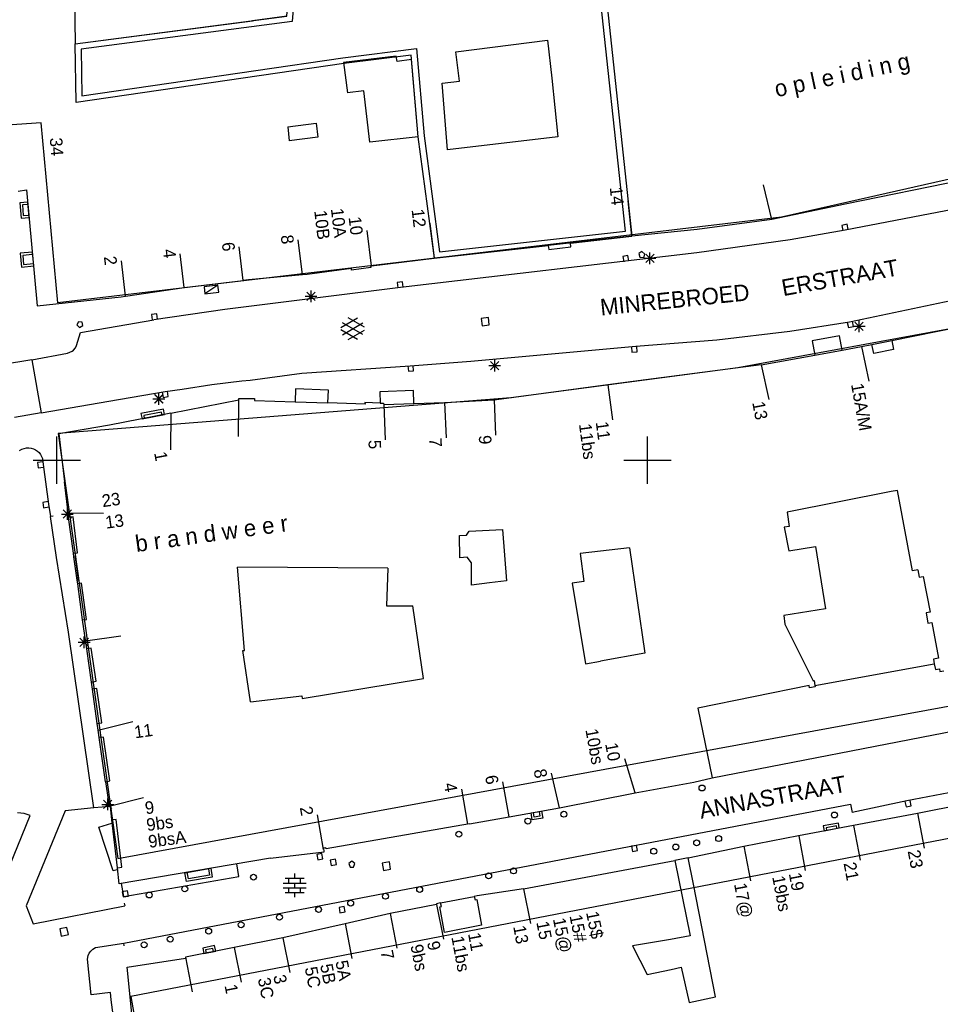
# Model space of a CAD drawing. Header units: millimetres. Extents: x 135944 to 142000, y 454200 to 456692.
# Tile 37 of 185: x 136697 to 136775, y 456004 to 456087. Entities that reach past the tile are written whole.
import ezdxf
from ezdxf.enums import TextEntityAlignment as Align

# ---------------------------------------------------------------- set-up
doc = ezdxf.new("R2010")
doc.units = ezdxf.units.MM
doc.layers.add('TotaalGBKN2013_Bistad', color=251, linetype='Continuous')
doc.layers.add('TotaalGBKN2013X$0$Contouren', color=251, linetype='Continuous')
doc.layers.add('TotaalGBKN2013X$0$PSVPORTS', color=251, linetype='Continuous', plot=False)
doc.styles.add('TotaalGBKN2013X$0$GBKN binnenstad 2009$0$Standard', font='txt')

msp = doc.modelspace()

# ---------------------------------------------------------------- linework, layer by layer
at = {"layer": 'TotaalGBKN2013_Bistad'}
for p, q in [((136701.315, 456100), (136701.553, 456085.247)), ((136719.464, 456087.596), (136716.56, 456087.215)), ((136719.464, 456087.596), (136716.56, 456087.215)), ((136701.553, 456085.247), (136716.56, 456087.215)), ((136701.553, 456085.247), (136716.56, 456087.215)), ((136733.783, 456084.588), (136741.542, 456085.566)), ((136741.542, 456085.566), (136741.895, 456082.345)), ((136728.717, 456084.2), (136724.279, 456083.665)), ((136728.797, 456083.768), (136728.717, 456084.2)), ((136734.073, 456082.105), (136733.783, 456084.588)), ((136724.279, 456083.665), (136724.609, 456081.104)), ((136730.013, 456083.922), (136728.797, 456083.768)), ((136730.596, 456077.391), (136730.013, 456083.922)), ((136732.618, 456081.935), (136734.073, 456082.105)), ((136733.059, 456076.282), (136732.618, 456081.935)), ((136741.895, 456082.345), (136742.402, 456077.371)), ((136725.983, 456081.27), (136724.609, 456081.104)), ((136726.507, 456076.918), (136725.983, 456081.27)), ((136719.559, 456078.241), (136721.94, 456078.542)), ((136721.94, 456078.542), (136722.105, 456077.354)), ((136719.559, 456078.241), (136719.68, 456077.046)), ((136722.105, 456077.354), (136719.68, 456077.046)), ((136730.596, 456077.391), (136726.507, 456076.918)), ((136742.402, 456077.371), (136733.059, 456076.282)), ((136760.509, 456070.398), (136759.799, 456073.313)), ((136777.813, 456073.957), (136766.715, 456071.689)), ((136696.739, 456072.794), (136697.447, 456072.883)), ((136697.447, 456072.883), (136698.356, 456063.072)), ((136697.561, 456071.662), (136697.096, 456071.624)), ((136697.096, 456071.624), (136697.171, 456070.718)), ((136748.676, 456068.968), (136748.353, 456071.951)), ((136766.715, 456071.689), (136760.509, 456070.398)), ((136697.171, 456070.718), (136697.636, 456070.756)), ((136775.96, 456071.265), (136766.727, 456069.484)), ((136731.953, 456067.109), (136731.597, 456070.088)), ((136760.509, 456070.398), (136754.185, 456069.542)), ((136766.874, 456069.977), (136766.434, 456069.88)), ((136766.97, 456069.537), (136766.874, 456069.977)), ((136726.621, 456066.468), (136726.265, 456069.447)), ((136754.185, 456069.542), (136748.676, 456068.968)), ((136766.727, 456069.484), (136762.051, 456068.668)), ((136766.434, 456069.88), (136766.531, 456069.441)), ((136720.789, 456065.686), (136720.433, 456068.665)), ((136743.472, 456068.39), (136748.676, 456068.968)), ((136743.505, 456068.066), (136743.472, 456068.39)), ((136762.051, 456068.668), (136754.164, 456067.561)), ((136697.96, 456067.423), (136697.126, 456067.346)), ((136710.793, 456064.641), (136710.455, 456067.471)), ((136715.784, 456065.223), (136715.444, 456068.068)), ((136754.164, 456067.561), (136729.093, 456064.635)), ((136731.94, 456067.104), (136741.586, 456068.179)), ((136741.586, 456068.179), (136741.644, 456067.832)), ((136741.644, 456067.832), (136743.505, 456068.066)), ((136749.518, 456067.665), (136749.258, 456067.496)), ((136749.258, 456067.496), (136749.339, 456067.198)), ((136749.778, 456067.455), (136749.518, 456067.665)), ((136749.674, 456067.181), (136749.778, 456067.455)), ((136749.837, 456066.748), (136750.545, 456067.456)), ((136750.545, 456066.748), (136749.837, 456067.456)), ((136750.191, 456066.602), (136750.191, 456067.602)), ((136697.126, 456067.346), (136697.197, 456066.581)), ((136697.197, 456066.581), (136698.031, 456066.658)), ((136705.822, 456063.895), (136705.466, 456066.874)), ((136726.621, 456066.468), (136731.94, 456067.104)), ((136748.338, 456067.332), (136747.896, 456067.251)), ((136747.896, 456067.251), (136747.977, 456066.808)), ((136748.419, 456066.89), (136748.338, 456067.332)), ((136749.339, 456067.198), (136749.674, 456067.181)), ((136749.691, 456067.102), (136750.691, 456067.102)), ((136724.937, 456066.24), (136721.185, 456065.722)), ((136724.952, 456066.095), (136724.937, 456066.24)), ((136726.569, 456066.314), (136724.952, 456066.095)), ((136726.621, 456066.468), (136726.549, 456066.459)), ((136726.549, 456066.459), (136726.569, 456066.314)), ((136710.793, 456064.641), (136715.784, 456065.223)), ((136716.224, 456065.274), (136715.784, 456065.223)), ((136720.789, 456065.686), (136716.224, 456065.274)), ((136721.185, 456065.722), (136720.789, 456065.686)), ((136729.258, 456065.111), (136728.811, 456065.054)), ((136728.811, 456065.054), (136728.869, 456064.607)), ((136729.315, 456064.665), (136729.258, 456065.111)), ((136705.822, 456063.893), (136710.793, 456064.641)), ((136713.64, 456064.83), (136712.467, 456064.696)), ((136712.467, 456064.696), (136712.536, 456064.092)), ((136713.64, 456064.83), (136712.536, 456064.092)), ((136712.536, 456064.092), (136713.709, 456064.226)), ((136713.709, 456064.226), (136713.64, 456064.83)), ((136729.093, 456064.635), (136714.23, 456062.752)), ((136721.167, 456063.528), (136721.875, 456064.236)), ((136721.875, 456063.528), (136721.167, 456064.236)), ((136721.521, 456063.382), (136721.521, 456064.382)), ((136698.356, 456063.072), (136705.444, 456063.836)), ((136705.444, 456063.836), (136705.822, 456063.893)), ((136721.021, 456063.882), (136722.021, 456063.882)), ((136767.093, 456061.714), (136775.667, 456063.522)), ((136714.23, 456062.752), (136708.211, 456061.901)), ((136701.83, 456061.733), (136701.694, 456061.455)), ((136702.161, 456061.686), (136701.83, 456061.733)), ((136702.011, 456060.821), (136708.211, 456061.901)), ((136702.211, 456061.397), (136702.161, 456061.686)), ((136708.467, 456062.401), (136708.02, 456062.344)), ((136708.02, 456062.344), (136708.078, 456061.897)), ((136708.524, 456061.955), (136708.467, 456062.401)), ((136724.036, 456061.245), (136725.438, 456062.054)), ((136724.173, 456060.632), (136725.906, 456061.631)), ((136725.906, 456060.643), (136724.174, 456061.645)), ((136726.036, 456061.262), (136724.65, 456062.063)), ((136736.525, 456062.076), (136735.91, 456061.997)), ((136735.91, 456061.997), (136735.989, 456061.382)), ((136736.604, 456061.461), (136736.525, 456062.076)), ((136762.043, 456060.917), (136767.093, 456061.714)), ((136766.891, 456061.67), (136766.987, 456061.23)), ((136767.427, 456061.327), (136767.33, 456061.766)), ((136767.547, 456060.988), (136768.255, 456061.696)), ((136768.255, 456060.988), (136767.547, 456061.696)), ((136767.901, 456060.842), (136767.901, 456061.842)), ((136701.681, 456059.721), (136702.011, 456060.821)), ((136701.694, 456061.455), (136701.916, 456061.24)), ((136701.916, 456061.24), (136702.211, 456061.397)), ((136725.437, 456060.222), (136724.036, 456061.031)), ((136724.65, 456060.213), (136726.036, 456061.013)), ((136735.989, 456061.382), (136736.604, 456061.461)), ((136755.87, 456060.202), (136762.043, 456060.917)), ((136766.987, 456061.23), (136767.427, 456061.327)), ((136767.401, 456061.342), (136768.401, 456061.342)), ((136770.658, 456060.136), (136776.519, 456061.312)), ((136748.997, 456059.647), (136755.87, 456060.202)), ((136766.231, 456060.548), (136763.932, 456060.116)), ((136763.932, 456060.116), (136764.164, 456058.909)), ((136766.467, 456059.328), (136766.231, 456060.548)), ((136768.978, 456059.799), (136770.658, 456060.136)), ((136770.658, 456060.136), (136770.811, 456059.371)), ((136697.89, 456058.511), (136700.901, 456059.081)), ((136700.901, 456059.081), (136701.108, 456059.143)), ((136701.108, 456059.143), (136701.301, 456059.241)), ((136701.301, 456059.241), (136701.43, 456059.33)), ((136701.43, 456059.33), (136701.586, 456059.506)), ((136701.586, 456059.506), (136701.681, 456059.721)), ((136735.039, 456058.384), (136748.997, 456059.647)), ((136748.636, 456059.601), (136748.677, 456059.153)), ((136748.677, 456059.153), (136749.125, 456059.194)), ((136749.125, 456059.194), (136749.084, 456059.643)), ((136764.164, 456058.909), (136766.467, 456059.328)), ((136766.467, 456059.328), (136768.095, 456059.633)), ((136768.095, 456059.633), (136768.978, 456059.799)), ((136768.097, 456059.624), (136768.73, 456056.692)), ((136769.131, 456059.034), (136768.978, 456059.799)), ((136770.811, 456059.371), (136769.131, 456059.034)), ((136697.89, 456058.511), (136695.331, 456058.071)), ((136697.89, 456058.511), (136698.677, 456054.008)), ((136729.912, 456058.008), (136735.039, 456058.384)), ((136736.707, 456057.668), (136737.415, 456058.376)), ((136737.415, 456057.668), (136736.707, 456058.376)), ((136737.061, 456057.522), (136737.061, 456058.522)), ((136759.619, 456058.082), (136764.164, 456058.909)), ((136720.751, 456057.37), (136729.912, 456058.008)), ((136729.714, 456057.988), (136729.755, 456057.54)), ((136729.755, 456057.54), (136730.203, 456057.581)), ((136730.203, 456057.581), (136730.162, 456058.03)), ((136736.561, 456058.022), (136737.561, 456058.022)), ((136759.619, 456058.082), (136749.86, 456056.82)), ((136759.619, 456058.082), (136760.252, 456055.15)), ((136713.124, 456056.407), (136715.66, 456056.715)), ((136715.66, 456056.715), (136716.368, 456056.787)), ((136716.368, 456056.787), (136720.751, 456057.37)), ((136749.86, 456056.82), (136746.63, 456056.388)), ((136704.411, 456055.011), (136709.166, 456055.83)), ((136708.919, 456055.771), (136708.998, 456055.328)), ((136709.166, 456055.83), (136710.599, 456056.02)), ((136709.441, 456055.406), (136709.362, 456055.85)), ((136710.599, 456056.02), (136713.124, 456056.407)), ((136720.207, 456056.053), (136720.175, 456054.953)), ((136722.991, 456055.941), (136720.207, 456056.053)), ((136722.947, 456054.86), (136722.991, 456055.941)), ((136730.185, 456055.911), (136727.336, 456055.803)), ((136727.336, 456055.803), (136727.367, 456054.847)), ((136730.216, 456054.8), (136730.185, 456055.911)), ((136746.63, 456056.388), (136737.204, 456055.129)), ((136746.629, 456056.395), (136747.023, 456053.421)), ((136698.677, 456054.008), (136704.411, 456055.011)), ((136708.131, 456055.202), (136709.131, 456055.202)), ((136708.141, 456055.202), (136709.141, 456055.202)), ((136708.277, 456054.848), (136708.985, 456055.556)), ((136708.985, 456054.848), (136708.277, 456055.556)), ((136708.287, 456054.848), (136708.995, 456055.556)), ((136708.995, 456054.848), (136708.287, 456055.556)), ((136708.631, 456054.702), (136708.631, 456055.702)), ((136708.641, 456054.702), (136708.641, 456055.702)), ((136708.998, 456055.328), (136709.441, 456055.406)), ((136709.656, 456053.978), (136715.416, 456055.107)), ((136715.372, 456055.098), (136715.352, 456052.01)), ((136715.416, 456055.107), (136715.42, 456055.234)), ((136715.42, 456055.234), (136716.727, 456055.216)), ((136716.727, 456055.216), (136716.747, 456055.067)), ((136716.747, 456055.067), (136720.175, 456054.953)), ((136720.175, 456054.953), (136722.947, 456054.86)), ((136732.81, 456054.89), (136737.009, 456055.118)), ((136737.204, 456055.129), (136737.009, 456055.118)), ((136737.009, 456055.118), (136737.14, 456052.121)), ((136708.87, 456054.084), (136707.362, 456053.79)), ((136708.919, 456053.829), (136708.87, 456054.084)), ((136726.09, 456054.755), (136722.947, 456054.86)), ((136727.367, 456054.847), (136726.08, 456054.895)), ((136726.08, 456054.895), (136726.09, 456054.755)), ((136727.367, 456054.847), (136727.664, 456054.836)), ((136727.664, 456054.836), (136727.672, 456054.718)), ((136727.672, 456054.718), (136730.216, 456054.8)), ((136727.672, 456054.718), (136727.803, 456051.721)), ((136730.216, 456054.8), (136732.81, 456054.89)), ((136732.81, 456054.89), (136732.941, 456051.893)), ((136698.677, 456054.008), (136696.411, 456053.611)), ((136709.656, 456053.978), (136704.476, 456052.963)), ((136707.362, 456053.79), (136707.411, 456053.535)), ((136709.657, 456053.973), (136709.637, 456050.885)), ((136704.476, 456052.963), (136700.165, 456052.231)), ((136700, 456050), (136700, 456052)), ((136700.165, 456052.231), (136700.647, 456048.183)), ((136750, 456050), (136750, 456052)), ((136696.851, 456050.841), (136697.037, 456050.93)), ((136697.037, 456050.93), (136697.232, 456051)), ((136697.232, 456051), (136697.434, 456051.043)), ((136697.434, 456051.043), (136697.641, 456051.051)), ((136697.641, 456051.051), (136697.839, 456051.027)), ((136697.839, 456051.027), (136698.032, 456050.974)), ((136698.032, 456050.974), (136698.214, 456050.892)), ((136698.214, 456050.892), (136698.381, 456050.781)), ((136698.381, 456050.781), (136698.518, 456050.648)), ((136698, 456050), (136700, 456050)), ((136698.518, 456050.648), (136698.625, 456050.489)), ((136698.625, 456050.489), (136698.801, 456050.151)), ((136698.801, 456050.151), (136698.851, 456049.641)), ((136700, 456050), (136702, 456050)), ((136700, 456048), (136700, 456050)), ((136748, 456050), (136750, 456050)), ((136750, 456050), (136752, 456050)), ((136750, 456048), (136750, 456050)), ((136698.829, 456049.861), (136698.382, 456049.81)), ((136698.382, 456049.81), (136698.434, 456049.363)), ((136698.434, 456049.363), (136698.881, 456049.414)), ((136698.851, 456049.641), (136699.301, 456046.271)), ((136700.96, 456045.552), (136700.647, 456048.183)), ((136771.145, 456047.453), (136770.614, 456047.347)), ((136772.424, 456040.653), (136771.145, 456047.453)), ((136770.614, 456047.347), (136761.803, 456045.593)), ((136699.272, 456046.496), (136698.827, 456046.432)), ((136698.827, 456046.432), (136698.891, 456045.987)), ((136698.891, 456045.987), (136699.336, 456046.051)), ((136699.301, 456046.271), (136699.461, 456045.231)), ((136700.546, 456045.096), (136701.254, 456045.804)), ((136701.254, 456045.096), (136700.546, 456045.804)), ((136700.9, 456044.95), (136700.9, 456045.95)), ((136699.708, 456045.269), (136699.461, 456045.231)), ((136699.991, 456041.761), (136699.461, 456045.231)), ((136700.4, 456045.45), (136701.4, 456045.45)), ((136700.955, 456045.552), (136703.955, 456045.531)), ((136701.007, 456045.161), (136700.96, 456045.552)), ((136701.396, 456045.198), (136701.007, 456045.161)), ((136701.41, 456042.134), (136701.007, 456045.161)), ((136701.754, 456042.159), (136701.396, 456045.198)), ((136761.803, 456045.593), (136761.99, 456044.407)), ((136734.896, 456044.006), (136737.715, 456044.136)), ((136737.715, 456044.136), (136738.069, 456039.79)), ((136761.99, 456044.407), (136761.555, 456044.338)), ((136761.555, 456044.338), (136761.938, 456042.34)), ((136734.085, 456043.636), (136734.675, 456043.672)), ((136734.117, 456041.736), (136734.085, 456043.636)), ((136734.675, 456043.672), (136734.896, 456044.006)), ((136748.48, 456042.574), (136744.28, 456042.118)), ((136748.48, 456042.574), (136749.759, 456033.66)), ((136761.938, 456042.34), (136764.219, 456042.7)), ((136764.219, 456042.7), (136765.052, 456037.425)), ((136700.989, 456035.437), (136699.991, 456041.761)), ((136701.41, 456042.134), (136701.754, 456042.159)), ((136701.454, 456041.813), (136701.41, 456042.134)), ((136701.584, 456041.811), (136701.454, 456041.813)), ((136701.728, 456039.84), (136701.454, 456041.813)), ((136701.843, 456039.874), (136701.584, 456041.811)), ((136734.739, 456041.784), (136734.117, 456041.736)), ((136735.086, 456041.313), (136734.739, 456041.784)), ((136744.28, 456042.118), (136744.602, 456039.741)), ((136715.894, 456033.909), (136715.282, 456040.946)), ((136728.031, 456040.856), (136715.282, 456040.946)), ((136728.031, 456040.856), (136727.907, 456037.672)), ((136735.093, 456039.432), (136735.086, 456041.313)), ((136772.867, 456040.737), (136772.424, 456040.653)), ((136772.867, 456040.737), (136772.987, 456040.099)), ((136772.987, 456040.099), (136773.331, 456040.164)), ((136773.331, 456040.164), (136773.899, 456037.137)), ((136701.728, 456039.84), (136701.843, 456039.874)), ((136701.771, 456039.529), (136701.728, 456039.84)), ((136702.082, 456039.595), (136701.771, 456039.529)), ((136702.192, 456036.497), (136701.771, 456039.529)), ((136702.512, 456036.53), (136702.082, 456039.595)), ((136736.634, 456039.617), (136735.093, 456039.432)), ((136738.069, 456039.79), (136736.634, 456039.617)), ((136744.602, 456039.741), (136743.619, 456039.598)), ((136743.619, 456039.598), (136744.733, 456032.757)), ((136727.907, 456037.672), (136728.871, 456037.688)), ((136728.871, 456037.688), (136730.128, 456037.682)), ((136731.034, 456031.536), (136730.128, 456037.682)), ((136765.052, 456037.425), (136761.515, 456036.866)), ((136761.515, 456036.866), (136761.613, 456036.121)), ((136773.899, 456037.137), (136773.559, 456037.073)), ((136773.559, 456037.073), (136773.721, 456036.209)), ((136702.192, 456036.497), (136702.512, 456036.53)), ((136702.534, 456034.036), (136702.192, 456036.497)), ((136761.613, 456036.121), (136764.007, 456031.337)), ((136773.721, 456036.209), (136774.062, 456036.273)), ((136774.062, 456036.273), (136774.63, 456033.246)), ((136703.146, 456020.561), (136700.989, 456035.437)), ((136701.966, 456034.236), (136702.674, 456034.944)), ((136702.674, 456034.236), (136701.966, 456034.944)), ((136702.32, 456034.09), (136702.32, 456035.09)), ((136702.438, 456034.721), (136705.409, 456035.133)), ((136701.82, 456034.59), (136702.82, 456034.59)), ((136702.917, 456034.084), (136702.534, 456034.036)), ((136703.347, 456031.312), (136702.917, 456034.084)), ((136702.935, 456031.216), (136702.534, 456034.036)), ((136715.749, 456033.904), (136715.894, 456033.909)), ((136716.388, 456029.544), (136715.749, 456033.904)), ((136749.759, 456033.66), (136746, 456032.985)), ((136774.63, 456033.246), (136774.187, 456033.163)), ((136744.733, 456032.757), (136746, 456032.985)), ((136764.156, 456030.927), (136774.261, 456032.771)), ((136774.187, 456033.163), (136774.261, 456032.771)), ((136774.261, 456032.771), (136774.353, 456032.279)), ((136774.353, 456032.279), (136774.688, 456032.342)), ((136774.688, 456032.342), (136774.732, 456032.107)), ((136774.732, 456032.107), (136775.077, 456032.172)), ((136702.935, 456031.216), (136703.347, 456031.312)), ((136703.021, 456030.614), (136702.935, 456031.216)), ((136720.76, 456029.825), (136731.034, 456031.536)), ((136763.669, 456030.939), (136754.262, 456029.021)), ((136763.703, 456030.731), (136763.669, 456030.939)), ((136764.176, 456030.808), (136763.703, 456030.731)), ((136764.007, 456031.337), (136764.087, 456031.35)), ((136764.087, 456031.35), (136764.156, 456030.927)), ((136764.156, 456030.927), (136764.176, 456030.808)), ((136703.392, 456030.673), (136703.021, 456030.614)), ((136703.432, 456027.718), (136703.021, 456030.614)), ((136703.802, 456027.772), (136703.392, 456030.673)), ((136716.388, 456029.544), (136720.729, 456030.061)), ((136720.729, 456030.061), (136720.76, 456029.825)), ((136754.262, 456029.021), (136755.452, 456023.105)), ((136703.432, 456027.718), (136703.802, 456027.772)), ((136703.512, 456027.156), (136703.432, 456027.718)), ((136703.518, 456027.157), (136706.432, 456027.872)), ((136703.599, 456026.542), (136703.512, 456027.156)), ((136755.452, 456023.105), (136776.093, 456027.109)), ((136703.947, 456026.567), (136703.599, 456026.542)), ((136704.135, 456022.773), (136703.599, 456026.542)), ((136704.492, 456022.848), (136703.947, 456026.567)), ((136748.941, 456021.855), (136748.082, 456024.73)), ((136742.533, 456020.583), (136741.854, 456023.506)), ((136782.793, 456023.242), (136771.935, 456021.164)), ((136704.135, 456022.773), (136704.492, 456022.848)), ((136704.135, 456022.773), (136704.426, 456020.727)), ((136738.28, 456019.824), (136737.742, 456022.786)), ((136748.941, 456021.855), (136753.909, 456022.761)), ((136753.909, 456022.761), (136755.452, 456023.105)), ((136734.789, 456019.201), (136734.271, 456022.155)), ((136742.533, 456020.583), (136748.941, 456021.855)), ((136703.82, 456020.87), (136704.82, 456020.87)), ((136703.966, 456020.516), (136704.674, 456021.224)), ((136704.674, 456020.516), (136703.966, 456021.224)), ((136704.32, 456020.37), (136704.32, 456021.37)), ((136704.426, 456020.727), (136707.34, 456021.442)), ((136704.426, 456020.727), (136704.536, 456020.745)), ((136704.542, 456020.7), (136704.536, 456020.745)), ((136705.671, 456009.131), (136767.173, 456020.887)), ((136767.173, 456020.887), (136767.312, 456020.17)), ((136771.935, 456021.164), (136767.312, 456020.17)), ((136771.779, 456021.108), (136771.868, 456020.666)), ((136771.868, 456020.666), (136772.309, 456020.755)), ((136772.309, 456020.755), (136772.22, 456021.197)), ((136772.844, 456020.121), (136777.871, 456021.132)), ((136694.38, 456011.69), (136697.76, 456019.93)), ((136697.24, 456020.09), (136696.68, 456020.14)), ((136697.76, 456019.93), (136697.24, 456020.09)), ((136700.72, 456020.32), (136697.4, 456012.27)), ((136703.146, 456020.561), (136700.72, 456020.32)), ((136704.542, 456020.7), (136703.146, 456020.561)), ((136704.67, 456019.556), (136704.542, 456020.7)), ((136722.575, 456017.035), (136722.059, 456019.99)), ((136738.28, 456019.824), (136742.533, 456020.583)), ((136740.401, 456019.784), (136740.333, 456020.189)), ((136740.823, 456020.272), (136740.891, 456019.867)), ((136767.416, 456019.099), (136772.844, 456020.121)), ((136772.844, 456020.121), (136773.405, 456017.174)), ((136703.57, 456018.93), (136704.67, 456019.28)), ((136705.036, 456019.589), (136704.67, 456019.556)), ((136705.127, 456015.494), (136704.67, 456019.556)), ((136705.51, 456015.552), (136705.036, 456019.589)), ((136734.939, 456019.227), (136722.794, 456017.11)), ((136734.939, 456019.227), (136738.28, 456019.824)), ((136740.891, 456019.867), (136740.401, 456019.784)), ((136762.781, 456018.227), (136767.416, 456019.099)), ((136767.417, 456019.092), (136767.978, 456016.145)), ((136704.76, 456015.24), (136703.57, 456018.93)), ((136765.986, 456019.054), (136765.1, 456018.888)), ((136765.1, 456018.888), (136765.14, 456018.667)), ((136766.026, 456018.833), (136765.986, 456019.054)), ((136758.151, 456017.33), (136762.781, 456018.227)), ((136762.784, 456018.211), (136763.345, 456015.264)), ((136718.077, 456016.318), (136722.64, 456016.849)), ((136722.439, 456016.695), (136721.997, 456016.611)), ((136721.997, 456016.611), (136722.081, 456016.169)), ((136722.523, 456016.253), (136722.439, 456016.695)), ((136722.589, 456017.18), (136722.778, 456017.206)), ((136722.64, 456016.849), (136722.589, 456017.18)), ((136722.794, 456017.11), (136722.778, 456017.206)), ((136749.072, 456017.396), (136748.63, 456017.316)), ((136748.63, 456017.316), (136748.71, 456016.874)), ((136748.71, 456016.874), (136749.152, 456016.954)), ((136749.152, 456016.954), (136749.072, 456017.396)), ((136753.429, 456016.344), (136758.151, 456017.33)), ((136758.151, 456017.33), (136758.712, 456014.383)), ((136718.077, 456016.318), (136705.28, 456014.132)), ((136715.422, 456014.749), (136715.236, 456015.833)), ((136722.081, 456016.169), (136722.523, 456016.253)), ((136723.585, 456016.216), (136723.143, 456016.132)), ((136723.143, 456016.132), (136723.227, 456015.69)), ((136723.227, 456015.69), (136723.669, 456015.774)), ((136723.669, 456015.774), (136723.585, 456016.216)), ((136724.968, 456016.049), (136724.718, 456015.867)), ((136724.718, 456015.867), (136724.822, 456015.549)), ((136725.218, 456015.867), (136724.968, 456016.049)), ((136725.115, 456015.549), (136725.218, 456015.867)), ((136728.148, 456015.999), (136727.537, 456015.894)), ((136727.537, 456015.894), (136727.642, 456015.283)), ((136728.253, 456015.388), (136728.148, 456015.999)), ((136739.505, 456013.72), (136752.298, 456016.124)), ((136753.429, 456016.344), (136752.298, 456016.124)), ((136752.298, 456016.124), (136753.591, 456009.752)), ((136753.879, 456014.104), (136753.429, 456016.344)), ((136705.1, 456015.32), (136704.76, 456015.24)), ((136705.127, 456015.494), (136705.51, 456015.552)), ((136705.28, 456014.132), (136705.127, 456015.494)), ((136711.137, 456014.559), (136711.041, 456015.116)), ((136712.838, 456015.424), (136712.934, 456014.867)), ((136720.137, 456014.608), (136720.137, 456015.008)), ((136724.822, 456015.549), (136725.115, 456015.549)), ((136727.642, 456015.283), (136728.253, 456015.388)), ((136705.664, 456013.082), (136705.478, 456014.166)), ((136705.664, 456013.082), (136715.422, 456014.749)), ((136712.934, 456014.867), (136711.137, 456014.559)), ((136719.157, 456014.208), (136721.117, 456014.208)), ((136719.337, 456014.608), (136720.937, 456014.608)), ((136719.637, 456014.208), (136719.637, 456014.608)), ((136720.137, 456013.808), (136720.137, 456014.208)), ((136720.637, 456014.208), (136720.637, 456014.608)), ((136755.75, 456004.566), (136753.879, 456014.104)), ((136705.982, 456013.549), (136705.539, 456013.47)), ((136705.539, 456013.47), (136705.618, 456013.027)), ((136706.061, 456013.106), (136705.982, 456013.549)), ((136719.157, 456013.808), (136721.117, 456013.808)), ((136719.337, 456013.408), (136720.937, 456013.408)), ((136719.637, 456013.408), (136719.637, 456013.808)), ((136720.137, 456013.008), (136720.137, 456013.408)), ((136720.637, 456013.408), (136720.637, 456013.808)), ((136739.505, 456013.72), (136735.59, 456013.121)), ((136739.505, 456013.723), (136740.087, 456010.78)), ((136705.618, 456013.027), (136706.061, 456013.106)), ((136705.698, 456012.516), (136705.75, 456012.271)), ((136732.144, 456012.404), (136728.21, 456011.633)), ((136732.46, 456012.523), (136732.124, 456012.459)), ((136732.124, 456012.459), (136732.144, 456012.404)), ((136732.144, 456012.404), (136732.726, 456009.461)), ((136732.46, 456012.523), (136735.326, 456013.07)), ((136732.558, 456012.214), (136732.46, 456012.523)), ((136735.59, 456013.121), (136735.326, 456013.07)), ((136735.326, 456013.07), (136735.404, 456012.773)), ((136735.404, 456012.773), (136735.549, 456012.808)), ((136735.549, 456012.808), (136735.939, 456010.641)), ((136697.4, 456012.27), (136698.01, 456010.76)), ((136698.01, 456010.76), (136705.75, 456012.27)), ((136724.327, 456012.222), (136723.885, 456012.138)), ((136723.885, 456012.138), (136723.969, 456011.696)), ((136723.969, 456011.696), (136724.411, 456011.78)), ((136724.411, 456011.78), (136724.327, 456012.222)), ((136728.21, 456011.633), (136724.398, 456010.767)), ((136728.21, 456011.633), (136728.792, 456008.69)), ((136732.408, 456012.199), (136732.558, 456012.214)), ((136732.803, 456010.017), (136732.408, 456012.199)), ((136724.398, 456010.767), (136719.134, 456009.571)), ((136724.397, 456010.772), (136724.979, 456007.829)), ((136700.862, 456010.451), (136700.254, 456010.331)), ((136700.254, 456010.331), (136700.374, 456009.723)), ((136700.982, 456009.843), (136700.862, 456010.451)), ((136735.939, 456010.641), (136732.803, 456010.017)), ((136700.374, 456009.723), (136700.982, 456009.843)), ((136703.265, 456008.746), (136705.671, 456009.131)), ((136705.718, 456008.886), (136705.671, 456009.131)), ((136719.134, 456009.571), (136715.01, 456008.749)), ((136719.135, 456009.565), (136719.717, 456006.622)), ((136751.927, 456009.433), (136748.714, 456008.883)), ((136753.591, 456009.752), (136751.927, 456009.433)), ((136702.666, 456008.062), (136702.749, 456008.262)), ((136702.749, 456008.262), (136702.873, 456008.45)), ((136702.873, 456008.45), (136703.048, 456008.613)), ((136703.048, 456008.613), (136703.265, 456008.746)), ((136715.01, 456008.749), (136710.885, 456007.933)), ((136713.201, 456008.672), (136712.59, 456008.551)), ((136712.59, 456008.551), (136712.643, 456008.281)), ((136713.254, 456008.402), (136713.201, 456008.672)), ((136715.01, 456008.749), (136715.592, 456005.806)), ((136748.714, 456008.883), (136749.975, 456006.468)), ((136702.611, 456007.751), (136702.666, 456008.062)), ((136702.921, 456004.751), (136702.611, 456007.751)), ((136705.968, 456007.099), (136710.904, 456007.841)), ((136710.885, 456007.933), (136710.904, 456007.841)), ((136710.885, 456007.933), (136711.467, 456004.99)), ((136706.644, 456000.13), (136705.968, 456007.099)), ((136749.975, 456006.468), (136751.986, 456006.895)), ((136751.986, 456006.895), (136752.83, 456007.091)), ((136752.83, 456007.091), (136753.507, 456004.086)), ((136704.541, 456004.931), (136702.921, 456004.751)), ((136704.613, 456004.326), (136704.541, 456004.931)), ((136704.822, 456002.628), (136704.613, 456004.326)), ((136753.507, 456004.086), (136755.75, 456004.566))]:
    msp.add_line(p, q, dxfattribs=at)
for centre in [(136754.607, 456022.253), (136742.917, 456020.032), (136765.812, 456019.966), (136739.871, 456019.453), (136734.026, 456018.343), (136752.382, 456017.261), (136754.149, 456017.607), (136756.014, 456017.97), (136750.517, 456016.899), (136716.648, 456014.706), (136736.547, 456014.815), (136738.657, 456015.232), (136707.826, 456013.199), (136710.832, 456013.713), (136727.817, 456013.088), (136730.711, 456013.66), (136724.874, 456012.506), (136722.156, 456011.968), (136715.603, 456010.672), (136718.841, 456011.312), (136712.856, 456010.128), (136707.391, 456008.982), (136709.601, 456009.462)]:
    msp.add_circle(centre, 0.25, dxfattribs=at)
for points in [[(136697.652, 456070.556), (136697.543, 456071.86), (136696.878, 456071.804), (136696.988, 456070.5)], [(136698.049, 456066.458), (136697.94, 456067.621), (136696.906, 456067.524), (136697.015, 456066.361)], [(136707.214, 456053.496), (136709.114, 456053.866), (136709.026, 456054.317), (136707.126, 456053.946)], [(136740.135, 456020.155), (136741.019, 456020.304), (136741.121, 456019.701), (136740.237, 456019.551)], [(136764.943, 456018.63), (136766.222, 456018.869), (136766.144, 456019.286), (136764.865, 456019.047)], [(136710.843, 456015.082), (136713.034, 456015.457), (136713.163, 456014.702), (136710.972, 456014.328)], [(136712.446, 456008.242), (136713.449, 456008.44), (136713.357, 456008.906), (136712.354, 456008.708)]]:
    msp.add_3dface(points, dxfattribs=at)
at = {"layer": 'TotaalGBKN2013X$0$Contouren'}
for p, q in [((136808.948, 456081.354), (136761.344, 456070.572)), ((136698.672, 456078.577), (136688.779, 456077.868)), ((136700.101, 456063.319), (136698.672, 456078.577)), ((136761.344, 456070.572), (136700.101, 456063.319)), ((136776.961, 456061.393), (136757.624, 456057.823)), ((136757.624, 456057.823), (136738.413, 456055.291)), ((136738.413, 456055.291), (136700.119, 456052.26)), ((136700.119, 456052.26), (136705.16, 456016.297)), ((136705.16, 456016.297), (136826.819, 456038.588)), ((136829.267, 456028.358), (136706.279, 456004.612)), ((136706.279, 456004.612), (136711.25, 455975.395))]:
    msp.add_line(p, q, dxfattribs=at)
at = {"layer": 'TotaalGBKN2013X$0$PSVPORTS'}
for points in [[(136723.2, 456135.97), (136729.538, 456147.326), (136739.698, 456144.623), (136739.816, 456144.721), (136740.29, 456143.97), (136740.13, 456143.84), (136739.802, 456142.557), (136736.809, 456130.842), (136736.519, 456130.713), (136735.696, 456120.933), (136733.155, 456090.711), (136745.143, 456092.133), (136746.17, 456092.21), (136748.676, 456068.968), (136731.97, 456067.11), (136730.596, 456077.391), (136729.98, 456084.3), (136724.289, 456083.591), (136701.633, 456080.278), (136701.553, 456085.247), (136719.464, 456087.596), (136722.181, 456121.53)], [(136730.432, 456084.86), (136731.092, 456077.457), (136732.401, 456067.661), (136748.125, 456069.41), (136745.727, 456091.656), (136732.606, 456090.144), (136735.198, 456120.975), (136736.046, 456131.05), (136736.385, 456131.2), (136739.318, 456142.681), (136739.662, 456144.028), (136739.596, 456144.133), (136729.785, 456146.743), (136723.691, 456135.824), (136722.68, 456121.495), (136719.93, 456087.153), (136702.06, 456084.809), (136702.124, 456080.855), (136724.216, 456084.085)]]:
    msp.add_lwpolyline(points, close=True, dxfattribs=at)

# ---------------------------------------------------------------- texts
at = {"layer": 'TotaalGBKN2013_Bistad', "style": 'TotaalGBKN2013X$0$GBKN binnenstad 2009$0$Standard'}
for s, rotation, p in [('o p l e i d i n g', 12.03092, (136766.496, 456082.466)), ('b r a n d w e e r', 7.89287, (136713.089, 456043.842))]:
    msp.add_text(s, height=1.4, rotation=rotation, dxfattribs=at).set_placement(p, align=Align.MIDDLE)
for s, rotation, p in [('34', 274.091, (136700.045, 456075.759)), ('14', 276.1913, (136747.485, 456071.593)), ('10B', 276.8327, (136722.607, 456068.688)), ('10A', 276.8327, (136724.015, 456068.854)), ('12', 276.8327, (136730.733, 456069.721)), ('10', 276.8327, (136725.402, 456069.075)), ('6', 276.8327, (136714.58, 456067.696)), ('8', 276.8327, (136719.567, 456068.31)), ('4', 276.8327, (136709.589, 456067.112)), ('2', 276.8327, (136704.6, 456066.515)), ('10bs', 280.3126, (136745.798, 456024.269)), ('10', 280.3126, (136747.2, 456024.547)), ('6', 280.1335, (136736.895, 456022.573)), ('8', 280.3126, (136741.011, 456023.098)), ('4', 279.994, (136733.405, 456021.926)), ('2', 279.9468, (136721.217, 456019.926))]:
    msp.add_text(s, height=1.054, rotation=rotation, dxfattribs=at).set_placement(p, align=Align.MIDDLE_RIGHT)
for s, rotation, p in [('ERSTRAAT', 10.20149, (136761.477, 456063.893)), ('MINREBROED', 5.88025, (136746.057, 456062.25))]:
    msp.add_text(s, height=1.4, rotation=rotation, dxfattribs=at).set_placement(p)
for s, rotation, p in [('15A/M', 280.3696, (136767.726, 456056.519)), ('13', 280.7684, (136759.367, 456054.984)), ('11bs', 277.5396, (136744.711, 456053.117)), ('11', 277.5396, (136746.131, 456053.29)), ('5', 272.4881, (136726.9, 456051.728)), ('7', 272.4881, (136732.038, 456051.9)), ('9', 272.4881, (136736.238, 456052.128)), ('1', 280.6351, (136708.751, 456050.722)), ('23', 7.8155, (136703.817, 456046.55)), ('13', 7.814, (136704.113, 456044.725)), ('11', 7.814, (136706.556, 456026.979)), ('9', 7.814, (136707.465, 456020.549)), ('9bs', 7.814, (136707.588, 456019.123)), ('9bsA', 7.814, (136707.749, 456017.703)), ('23', 280.7684, (136772.519, 456017.008)), ('21', 280.7684, (136767.093, 456015.978)), ('19', 280.7684, (136762.459, 456015.099)), ('17@', 280.7684, (136757.826, 456014.217)), ('19bs', 280.7684, (136761.055, 456014.83)), ('15$', 281.181, (136745.305, 456011.815)), ('15', 281.181, (136741.095, 456010.981)), ('15@', 281.181, (136742.499, 456011.261)), ('15#', 281.181, (136743.902, 456011.537)), ('11', 280.4685, (136735.315, 456010.013)), ('13', 280.4685, (136739.14, 456010.616)), ('9', 281.181, (136731.842, 456009.289)), ('11bs', 280.4685, (136733.908, 456009.726)), ('7', 281.181, (136727.908, 456008.517)), ('9bs', 281.181, (136730.44, 456009.012)), ('5A', 281.181, (136724.094, 456007.658)), ('5C', 281.181, (136721.498, 456007.118)), ('5B', 281.181, (136722.797, 456007.364)), ('3C', 281.181, (136717.529, 456006.205)), ('3', 281.181, (136718.833, 456006.449)), ('1', 281.181, (136714.708, 456005.634))]:
    msp.add_text(s, height=1.054, rotation=rotation, dxfattribs=at).set_placement(p, align=Align.MIDDLE_LEFT)
msp.add_text('ANNASTRAAT', height=1.4, rotation=10.56428, dxfattribs=at).set_placement((136760.702, 456020.8), align=Align.CENTER)

doc.saveas('drawing.dxf')
